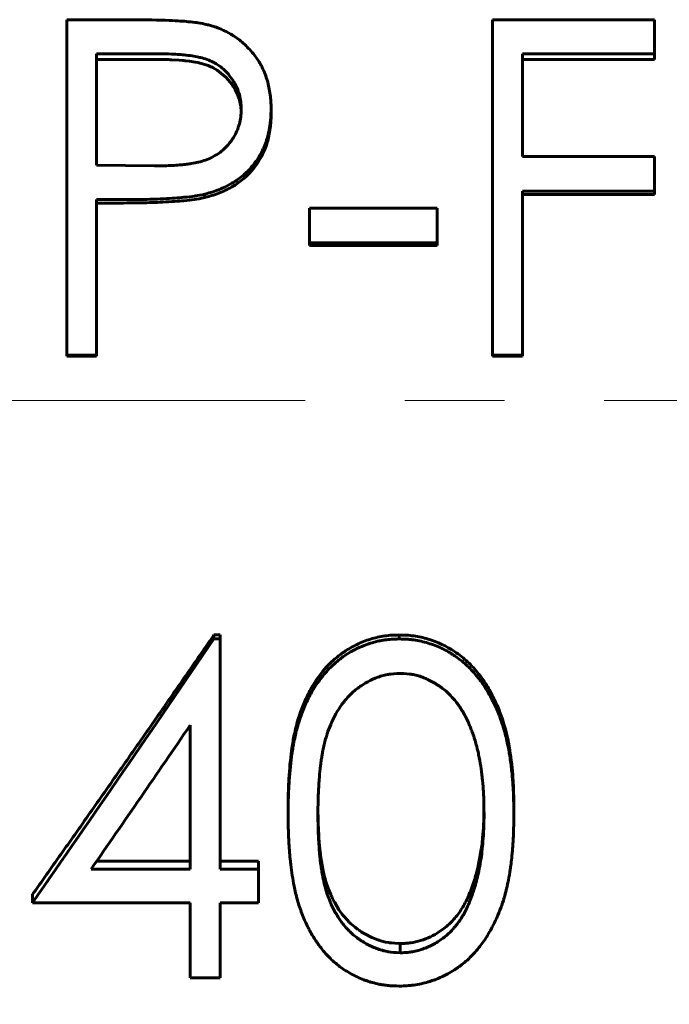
# Model space of a CAD drawing. Header units: millimetres. Extents: x 0 to 594, y 0 to 420.
# Tile 13 of 19: x 197 to 207, y 192 to 206. Entities that reach past the tile are written whole.
import ezdxf

# ---------------------------------------------------------------- set-up
doc = ezdxf.new("R2010")
doc.units = ezdxf.units.MM
for name, pattern in [('K5LT_AXLED', [12, 7.5, -1.5, 1.5, -1.5]), ('K5LT_BASIC', [0]), ('K5LT_THIN', [0])]:
    doc.linetypes.add(name, pattern=pattern)
doc.layers.add('Системный слой', color=7, linetype='Continuous')
doc.layers.add('Системный слой (1)', color=251, linetype='Continuous', true_color=0x6c6c6c)
doc.styles.add('KDIMTEXTSTYLE', font='GOST_AU.SHX', dxfattribs={"width": 0.96, "oblique": 15, "height": 5})
doc.styles.add('KTEXTSTYLE', font='GOST_AU.SHX', dxfattribs={"width": 0.96, "height": 5})
doc.dimstyles.new('KDIMSTYLE (1.00)', dxfattribs={"dimtxt": 5, "dimasz": 1, "dimexe": 2, "dimexo": 0, "dimgap": 1, "dimtad": 1, "dimtxsty": 'KDIMTEXTSTYLE', "dimsah": 1, "dimcen": 0, "dimdle": 1, "dimadec": 0, "dimazin": 0, "dimtfac": 0.667, "dimtmove": 0, "dimatfit": 3, "dimfxl": 1, "dimtvp": 1, "dimtolj": 1, "dimtzin": 0, "dimarcsym": 0})

# ---------------------------------------------------------------- blocks, each defined once
blk = doc.blocks.new('D0')
at = {"layer": 'Системный слой (1)'}
for points in [[(68.265, 127.876), (68.765, 128.534), (63.765, 127.876), (68.765, 127.218)], [(303.765, 127.218), (308.765, 127.876), (303.765, 128.534), (304.265, 127.876)]]:
    blk.add_hatch(color=7, dxfattribs=at).paths.add_polyline_path(points)
at = {"layer": 'Системный слой (1)', "color": 7, "linetype": 'K5LT_THIN', "lineweight": 18}
for p, q in [((63.765, 200.684), (63.765, 125.876)), ((308.765, 177.184), (308.765, 125.876)), ((63.765, 127.876), (68.765, 128.534)), ((68.765, 128.534), (68.265, 127.876)), ((304.265, 127.876), (303.765, 128.534)), ((303.765, 128.534), (308.765, 127.876)), ((68.765, 127.218), (63.765, 127.876)), ((63.765, 127.876), (308.765, 127.876)), ((68.265, 127.876), (68.765, 127.218)), ((308.765, 127.876), (303.765, 127.218)), ((303.765, 127.218), (304.265, 127.876))]:
    blk.add_line(p, q, dxfattribs=at)
blk.add_wipeout([(177.947, 128.876), (177.947, 136.258), (193.918, 136.258), (193.918, 128.876)]).dxf.layer = 'Системный слой (1)'
at = {"layer": 'Системный слой (1)', "color": 7, "char_height": 5, "attachment_point": 1, "style": 'KTEXTSTYLE'}
for s, insert in [('\\H5.0;\\W1.000;\\Q15;\\Q15;\\W0.965;±', (186.942, 135.464)), ('\\H5.0;\\W1.000;\\Q15;\\Q15;\\W0.965;245', (177.947, 135.464)), ('\\H5.0;\\W1.000;\\Q15;\\Q15;\\W0.965;3', (189.853, 135.464))]:
    blk.add_mtext(s, dxfattribs=dict(at, insert=insert))
blk = doc.blocks.new('KDIMARROW_01')
at = {"layer": 'Системный слой'}
blk.add_hatch(color=0, dxfattribs=at).paths.add_polyline_path([(-5, -0.658), (0, 0), (-5, 0.658), (-4.5, 0)])
at = {"layer": 'Системный слой', "color": 0, "linetype": 'K5LT_THIN', "lineweight": 18}
for p, q in [((-4.5, 0), (-5, 0.658)), ((-5, 0.658), (0, 0)), ((0, 0), (-5, -0.658)), ((-5, -0.658), (-4.5, 0))]:
    blk.add_line(p, q, dxfattribs=at)
at = {"layer": 'Системный слой (1)', "color": 0, "linetype": 'K5LT_THIN', "lineweight": 18}
blk.add_line((454.583, 200.684), (453.583, 200.684), dxfattribs=at)
blk = doc.blocks.new('U11')
at = {"layer": 'Системный слой (1)', "color": 150, "linetype": 'K5LT_BASIC', "lineweight": 60, "true_color": 0x0080ff}
for p, q in [((201.457, 194.511), (201.459, 194.387)), ((201.459, 194.387), (201.459, 194.387)), ((201.459, 194.387), (201.459, 194.387)), ((201.459, 194.387), (201.459, 194.386)), ((201.459, 194.386), (201.459, 194.385)), ((201.459, 194.385), (201.459, 194.383)), ((201.459, 194.383), (201.459, 194.379)), ((201.459, 194.379), (201.459, 194.37)), ((201.459, 194.37), (201.46, 194.353)), ((201.46, 194.353), (201.461, 194.316)), ((201.461, 194.316), (201.464, 194.236)), ((201.464, 194.236), (201.465, 194.231)), ((201.465, 194.231), (201.465, 194.23)), ((201.465, 194.23), (201.465, 194.23)), ((201.465, 194.23), (201.465, 194.229)), ((201.465, 194.229), (201.465, 194.227)), ((201.465, 194.227), (201.465, 194.222)), ((201.465, 194.222), (201.465, 194.214)), ((201.465, 194.214), (201.466, 194.197)), ((201.466, 194.197), (201.468, 194.164)), ((201.468, 194.164), (201.472, 194.101)), ((201.472, 194.101), (201.481, 193.984)), ((201.481, 193.984), (201.491, 193.893)), ((201.491, 193.893), (201.491, 193.893)), ((201.491, 193.893), (201.491, 193.892)), ((201.491, 193.892), (201.491, 193.892)), ((201.491, 193.892), (201.491, 193.89)), ((201.491, 193.89), (201.491, 193.886)), ((201.491, 193.886), (201.492, 193.879)), ((201.492, 193.879), (201.494, 193.864)), ((201.494, 193.864), (201.498, 193.834)), ((201.498, 193.834), (201.507, 193.773)), ((201.507, 193.773), (201.514, 193.728)), ((201.514, 193.728), (201.514, 193.727)), ((201.514, 193.727), (201.514, 193.727)), ((201.514, 193.727), (201.514, 193.726)), ((201.514, 193.726), (201.514, 193.724)), ((201.514, 193.724), (201.515, 193.72)), ((201.515, 193.72), (201.516, 193.712)), ((201.516, 193.712), (201.519, 193.696)), ((201.519, 193.696), (201.525, 193.665)), ((201.525, 193.665), (201.536, 193.608)), ((201.536, 193.608), (201.545, 193.564)), ((201.545, 193.564), (201.545, 193.564)), ((201.545, 193.564), (201.545, 193.563)), ((201.545, 193.563), (201.546, 193.562)), ((201.546, 193.562), (201.546, 193.56)), ((201.546, 193.56), (201.547, 193.556)), ((201.547, 193.556), (201.549, 193.549)), ((201.549, 193.549), (201.552, 193.534)), ((201.552, 193.534), (201.56, 193.504)), ((201.56, 193.504), (201.576, 193.445)), ((201.576, 193.445), (201.615, 193.332)), ((201.615, 193.332), (201.649, 193.247)), ((201.649, 193.247), (201.65, 193.247)), ((201.65, 193.247), (201.65, 193.247)), ((201.65, 193.247), (201.65, 193.246)), ((201.65, 193.246), (201.651, 193.244)), ((201.651, 193.244), (201.653, 193.24)), ((201.653, 193.24), (201.656, 193.232)), ((201.656, 193.232), (201.664, 193.216)), ((201.664, 193.216), (201.678, 193.185)), ((201.678, 193.185), (201.709, 193.127)), ((201.709, 193.127), (201.773, 193.02)), ((201.773, 193.02), (201.817, 192.959)), ((201.817, 192.959), (201.818, 192.959)), ((201.818, 192.959), (201.818, 192.958)), ((201.818, 192.958), (201.818, 192.957)), ((201.818, 192.957), (201.82, 192.956)), ((201.82, 192.956), (201.822, 192.953)), ((201.822, 192.953), (201.827, 192.946)), ((201.827, 192.946), (201.837, 192.934)), ((201.837, 192.934), (201.856, 192.911)), ((201.856, 192.911), (201.895, 192.867)), ((201.895, 192.867), (201.928, 192.833)), ((201.928, 192.833), (201.929, 192.833)), ((201.929, 192.833), (201.929, 192.832)), ((201.929, 192.832), (201.93, 192.832)), ((201.93, 192.832), (201.931, 192.83)), ((201.931, 192.83), (201.933, 192.828)), ((201.933, 192.828), (201.938, 192.823)), ((201.938, 192.823), (201.949, 192.813)), ((201.949, 192.813), (201.97, 192.794)), ((201.97, 192.794), (202.015, 192.757)), ((202.015, 192.757), (202.058, 192.724)), ((202.058, 192.724), (202.058, 192.724)), ((202.058, 192.724), (202.059, 192.724)), ((202.059, 192.724), (202.059, 192.723)), ((202.059, 192.723), (202.061, 192.722)), ((202.061, 192.722), (202.064, 192.72)), ((202.064, 192.72), (202.07, 192.716)), ((202.07, 192.716), (202.083, 192.707)), ((202.083, 192.707), (202.109, 192.69)), ((202.109, 192.69), (202.161, 192.658)), ((202.161, 192.658), (202.269, 192.603)), ((202.269, 192.603), (202.359, 192.567)), ((202.359, 192.567), (202.359, 192.567)), ((202.359, 192.567), (202.359, 192.567)), ((202.359, 192.567), (202.36, 192.567)), ((202.36, 192.567), (202.362, 192.566)), ((202.362, 192.566), (202.366, 192.565)), ((202.366, 192.565), (202.374, 192.562)), ((202.374, 192.562), (202.388, 192.558)), ((202.388, 192.558), (202.418, 192.549)), ((202.418, 192.549), (202.476, 192.534)), ((202.476, 192.534), (202.524, 192.525)), ((202.524, 192.525), (202.524, 192.525)), ((202.524, 192.525), (202.525, 192.525)), ((202.525, 192.525), (202.525, 192.525)), ((202.525, 192.525), (202.526, 192.525)), ((202.526, 192.525), (202.529, 192.524)), ((202.529, 192.524), (202.533, 192.524)), ((202.533, 192.524), (202.543, 192.522)), ((202.543, 192.522), (202.564, 192.52)), ((202.564, 192.52), (202.615, 192.515)), ((202.615, 192.515), (202.695, 192.51))]:
    blk.add_line(p, q, dxfattribs=at)
blk = doc.blocks.new('U19')
at = {"layer": 'Системный слой (1)', "color": 150, "linetype": 'K5LT_BASIC', "lineweight": 60, "true_color": 0x0080ff}
for p, q in [((199.052, 205.812), (199.038, 205.812)), ((199.165, 205.811), (199.052, 205.812)), ((199.212, 205.81), (199.165, 205.811)), ((199.234, 205.809), (199.212, 205.81)), ((199.244, 205.808), (199.234, 205.809)), ((199.249, 205.808), (199.244, 205.808)), ((199.251, 205.808), (199.249, 205.808)), ((199.252, 205.808), (199.251, 205.808)), ((199.253, 205.808), (199.252, 205.808)), ((199.259, 205.808), (199.253, 205.808)), ((199.253, 205.808), (199.253, 205.808)), ((199.253, 205.808), (199.253, 205.808)), ((199.366, 205.802), (199.259, 205.808)), ((199.418, 205.797), (199.366, 205.802)), ((199.443, 205.795), (199.418, 205.797)), ((199.456, 205.794), (199.443, 205.795)), ((199.462, 205.793), (199.456, 205.794)), ((199.465, 205.793), (199.462, 205.793)), ((199.467, 205.792), (199.465, 205.793)), ((199.468, 205.792), (199.467, 205.792)), ((199.467, 205.792), (199.467, 205.792)), ((199.525, 205.786), (199.468, 205.792)), ((199.468, 205.792), (199.468, 205.792)), ((199.609, 205.773), (199.525, 205.786)), ((199.647, 205.766), (199.609, 205.773)), ((199.664, 205.762), (199.647, 205.766)), ((199.672, 205.76), (199.664, 205.762)), ((199.676, 205.759), (199.672, 205.76)), ((199.678, 205.759), (199.676, 205.759)), ((199.679, 205.759), (199.678, 205.759)), ((199.68, 205.759), (199.679, 205.759)), ((199.68, 205.758), (199.68, 205.759)), ((199.72, 205.748), (199.68, 205.758)), ((199.68, 205.758), (199.68, 205.758)), ((199.806, 205.72), (199.72, 205.748)), ((199.845, 205.704), (199.806, 205.72)), ((199.864, 205.695), (199.845, 205.704)), ((199.873, 205.691), (199.864, 205.695)), ((199.878, 205.689), (199.873, 205.691)), ((199.88, 205.688), (199.878, 205.689)), ((199.881, 205.687), (199.88, 205.688)), ((199.882, 205.687), (199.881, 205.687)), ((199.882, 205.686), (199.882, 205.687)), ((199.882, 205.687), (199.882, 205.687)), ((199.941, 205.653), (199.882, 205.686)), ((200.077, 205.542), (199.941, 205.653)), ((200.137, 205.473), (200.077, 205.542)), ((200.164, 205.436), (200.137, 205.473)), ((200.177, 205.417), (200.164, 205.436)), ((200.183, 205.407), (200.177, 205.417)), ((200.187, 205.402), (200.183, 205.407)), ((200.188, 205.399), (200.187, 205.402)), ((200.189, 205.398), (200.188, 205.399)), ((200.189, 205.397), (200.189, 205.398)), ((200.19, 205.397), (200.189, 205.397)), ((200.189, 205.397), (200.189, 205.397)), ((200.21, 205.362), (200.19, 205.397)), ((200.247, 205.284), (200.21, 205.362)), ((200.263, 205.243), (200.247, 205.284)), ((200.269, 205.223), (200.263, 205.243)), ((200.272, 205.213), (200.269, 205.223)), ((200.274, 205.208), (200.272, 205.213)), ((200.275, 205.205), (200.274, 205.208)), ((200.275, 205.204), (200.275, 205.205)), ((200.275, 205.203), (200.275, 205.204)), ((200.275, 205.202), (200.275, 205.203)), ((200.275, 205.203), (200.275, 205.203)), ((200.275, 205.203), (200.275, 205.203)), ((200.288, 205.15), (200.275, 205.202)), ((200.292, 205.124), (200.288, 205.15)), ((200.294, 205.111), (200.292, 205.124)), ((200.295, 205.105), (200.294, 205.111)), ((200.296, 205.102), (200.295, 205.105)), ((200.296, 205.1), (200.296, 205.102)), ((200.296, 205.099), (200.296, 205.1)), ((200.296, 205.098), (200.296, 205.099)), ((200.296, 205.099), (200.296, 205.099)), ((200.302, 205.028), (200.296, 205.098)), ((200.296, 205.098), (200.296, 205.098))]:
    blk.add_line(p, q, dxfattribs=at)
blk = doc.blocks.new('U32')
at = {"layer": 'Системный слой (1)', "color": 150, "linetype": 'K5LT_BASIC', "lineweight": 60, "true_color": 0x0080ff}
for p, q in [((203.951, 194.303), (203.953, 194.362)), ((203.953, 194.362), (203.956, 194.5)), ((203.956, 194.5), (203.957, 194.507)), ((203.936, 194.106), (203.948, 194.25)), ((203.948, 194.263), (203.949, 194.276)), ((203.948, 194.256), (203.948, 194.263)), ((203.948, 194.253), (203.948, 194.256)), ((203.948, 194.252), (203.948, 194.253)), ((203.948, 194.251), (203.948, 194.252)), ((203.948, 194.25), (203.948, 194.251)), ((203.948, 194.251), (203.948, 194.251)), ((203.949, 194.276), (203.951, 194.303)), ((203.927, 194.022), (203.936, 194.106)), ((203.891, 193.787), (203.916, 193.934)), ((203.916, 193.934), (203.917, 193.941)), ((203.917, 193.945), (203.918, 193.951)), ((203.917, 193.943), (203.917, 193.945)), ((203.917, 193.942), (203.917, 193.943)), ((203.917, 193.941), (203.917, 193.942)), ((203.917, 193.941), (203.917, 193.941)), ((203.918, 193.951), (203.919, 193.961)), ((203.919, 193.961), (203.922, 193.981)), ((203.922, 193.981), (203.927, 194.022)), ((203.876, 193.712), (203.891, 193.787)), ((203.842, 193.569), (203.859, 193.635)), ((203.859, 193.638), (203.86, 193.64)), ((203.859, 193.636), (203.859, 193.638)), ((203.859, 193.635), (203.859, 193.636)), ((203.859, 193.636), (203.859, 193.636)), ((203.86, 193.64), (203.861, 193.645)), ((203.861, 193.645), (203.863, 193.654)), ((203.863, 193.654), (203.868, 193.674)), ((203.868, 193.674), (203.876, 193.712)), ((203.768, 193.339), (203.817, 193.486)), ((203.817, 193.486), (203.817, 193.486)), ((203.817, 193.486), (203.817, 193.486)), ((203.817, 193.486), (203.818, 193.486)), ((203.818, 193.488), (203.819, 193.491)), ((203.818, 193.487), (203.818, 193.488)), ((203.818, 193.486), (203.818, 193.487)), ((203.819, 193.491), (203.821, 193.496)), ((203.821, 193.496), (203.824, 193.507)), ((203.824, 193.507), (203.83, 193.528)), ((203.83, 193.528), (203.842, 193.569))]:
    blk.add_line(p, q, dxfattribs=at)

msp = doc.modelspace()

# ---------------------------------------------------------------- linework, layer by layer
at = {"layer": 'Системный слой (1)', "color": 150, "linetype": 'K5LT_BASIC', "lineweight": 60, "true_color": 0x0080ff}
for p, q in [((197.675, 206.411), (198.656, 206.411)), ((197.675, 201.362), (197.675, 206.411)), ((204.085, 201.362), (204.085, 206.411)), ((204.085, 206.411), (206.521, 206.411)), ((206.521, 205.899), (206.521, 206.411)), ((199.038, 205.899), (198.124, 205.899)), ((198.124, 204.222), (198.124, 205.899)), ((199.038, 205.812), (198.124, 205.812)), ((206.521, 205.899), (204.534, 205.899)), ((204.534, 204.352), (204.534, 205.899)), ((206.521, 205.812), (204.534, 205.812)), ((206.521, 205.899), (206.521, 205.812)), ((200.752, 205.067), (200.752, 204.994)), ((204.534, 204.352), (206.521, 204.352)), ((206.521, 203.833), (206.521, 204.352)), ((198.124, 204.222), (198.999, 204.211)), ((198.481, 203.704), (198.124, 203.704)), ((198.124, 201.362), (198.124, 203.704)), ((199.754, 203.787), (199.754, 203.735)), ((204.534, 201.362), (204.534, 203.833)), ((206.521, 203.833), (204.534, 203.833)), ((206.521, 203.781), (204.534, 203.781)), ((206.521, 203.833), (206.521, 203.781)), ((198.481, 203.653), (198.124, 203.653)), ((201.329, 203.054), (201.329, 203.574)), ((201.329, 203.574), (203.252, 203.574)), ((203.252, 203.054), (203.252, 203.574)), ((203.252, 203.054), (201.329, 203.054)), ((201.329, 203.054), (201.329, 203.015)), ((203.252, 203.015), (201.329, 203.015)), ((203.252, 203.054), (203.252, 203.015)), ((198.124, 201.362), (197.675, 201.362)), ((197.675, 201.362), (197.675, 201.351)), ((198.124, 201.351), (197.675, 201.351)), ((198.124, 201.362), (198.124, 201.351)), ((204.534, 201.362), (204.085, 201.362)), ((204.085, 201.362), (204.085, 201.351)), ((204.534, 201.351), (204.085, 201.351)), ((204.534, 201.362), (204.534, 201.351)), ((199.892, 197.094), (199.892, 197.154)), ((199.892, 197.154), (199.983, 197.154)), ((199.892, 197.094), (199.983, 197.094)), ((199.983, 197.094), (199.983, 197.154)), ((199.983, 193.632), (199.983, 197.094)), ((202.68, 197.094), (202.68, 197.154)), ((199.534, 193.632), (199.534, 195.796)), ((201.009, 194.456), (201.009, 194.56)), ((204.406, 194.456), (204.406, 194.56)), ((198.044, 193.632), (199.534, 193.632)), ((198.125, 193.75), (199.534, 193.75)), ((199.983, 193.75), (200.56, 193.75)), ((199.983, 193.632), (200.56, 193.632)), ((200.56, 193.632), (200.56, 193.75)), ((200.56, 193.126), (200.56, 193.632)), ((203.768, 193.339), (203.768, 193.214)), ((197.162, 193.126), (197.162, 193.252)), ((199.534, 193.126), (197.162, 193.126)), ((199.534, 191.997), (199.534, 193.126)), ((199.983, 191.997), (199.983, 193.126)), ((200.56, 193.126), (199.983, 193.126)), ((202.695, 192.51), (202.695, 192.372)), ((199.983, 191.997), (199.534, 191.997))]:
    msp.add_line(p, q, dxfattribs=at)
for points, knots in [([(198.656, 206.411), (198.868, 206.411), (199.056, 206.407), (199.222, 206.4), (199.224, 206.4), (199.34, 206.395), (199.433, 206.389), (199.508, 206.381), (199.509, 206.381), (199.556, 206.377), (199.598, 206.372), (199.643, 206.366), (199.65, 206.365), (199.693, 206.358), (199.74, 206.349), (199.795, 206.336)], [0, 0, 0, 0, 0.4921875, 0.4921875, 0.5, 0.5, 0.7421875, 0.7421875, 0.75, 0.75, 0.859375, 0.859375, 0.875, 0.875, 0.9999973, 0.9999973, 0.9999973, 0.9999973]), ([(199.795, 206.336), (199.818, 206.33), (199.855, 206.32), (199.883, 206.311), (199.895, 206.307), (199.896, 206.307), (199.931, 206.296), (199.964, 206.283), (200.05, 206.246), (200.099, 206.222), (200.159, 206.186), (200.173, 206.178), (200.248, 206.129), (200.303, 206.086), (200.382, 206.013), (200.407, 205.987), (200.456, 205.934), (200.48, 205.905), (200.535, 205.834), (200.565, 205.789), (200.6, 205.726), (200.608, 205.711), (200.65, 205.627), (200.676, 205.56), (200.705, 205.461), (200.713, 205.427), (200.727, 205.357), (200.734, 205.32), (200.743, 205.248), (200.747, 205.215), (200.749, 205.18), (200.749, 205.177), (200.75, 205.151), (200.751, 205.115), (200.752, 205.067)], [0, 0, 0, 0, 0.03125, 0.058594, 0.058594, 0.0625, 0.0625, 0.125, 0.125, 0.21875, 0.21875, 0.25, 0.25, 0.375, 0.375, 0.4375, 0.4375, 0.5, 0.5, 0.59375, 0.59375, 0.625, 0.625, 0.75, 0.75, 0.8125, 0.8125, 0.875, 0.875, 0.933594, 0.933594, 0.9375, 0.9375, 1, 1, 1, 1]), ([(200.303, 205.065), (200.302, 205.089), (200.301, 205.11), (200.299, 205.137), (200.298, 205.152), (200.297, 205.164), (200.296, 205.17), (200.296, 205.171), (200.292, 205.209), (200.285, 205.245), (200.261, 205.331), (200.241, 205.381), (200.208, 205.445), (200.2, 205.46), (200.15, 205.542), (200.105, 205.599), (200.028, 205.673), (199.98, 205.712), (199.929, 205.745), (199.898, 205.763), (199.889, 205.767), (199.853, 205.786), (199.793, 205.813), (199.723, 205.834), (199.685, 205.843), (199.682, 205.844), (199.627, 205.857), (199.558, 205.869), (199.473, 205.878), (199.47, 205.879), (199.403, 205.886), (199.333, 205.891), (199.258, 205.895), (199.255, 205.895), (199.2, 205.897), (199.128, 205.898), (199.038, 205.899)], [0, 0, 0, 0, 0.03125, 0.03125, 0.046875, 0.058594, 0.058594, 0.0625, 0.0625, 0.125, 0.125, 0.21875, 0.21875, 0.25, 0.25, 0.375, 0.375, 0.4375, 0.484375, 0.484375, 0.5, 0.5, 0.5625, 0.621094, 0.621094, 0.625, 0.625, 0.746094, 0.746094, 0.75, 0.75, 0.871094, 0.871094, 0.875, 0.875, 1, 1, 1, 1]), ([(198.999, 204.211), (199.069, 204.211), (199.125, 204.212), (199.171, 204.213), (199.174, 204.214), (199.262, 204.217), (199.334, 204.222), (199.411, 204.229), (199.425, 204.23), (199.464, 204.235), (199.49, 204.238), (199.529, 204.244), (199.539, 204.246), (199.592, 204.254), (199.626, 204.26), (199.655, 204.267), (199.656, 204.267), (199.697, 204.277), (199.732, 204.288), (199.798, 204.311), (199.831, 204.325), (199.902, 204.361), (199.934, 204.38), (199.991, 204.42), (200.019, 204.442), (200.074, 204.494), (200.1, 204.523), (200.136, 204.566), (200.147, 204.581), (200.168, 204.611), (200.177, 204.625), (200.207, 204.674), (200.224, 204.707), (200.253, 204.775), (200.265, 204.809), (200.284, 204.879), (200.291, 204.913), (200.295, 204.95), (200.296, 204.953), (200.299, 204.979), (200.301, 205.016), (200.303, 205.065)], [0, 0, 0, 0, 0.09375, 0.09375, 0.1015625, 0.1015625, 0.21875, 0.21875, 0.25, 0.25, 0.296875, 0.296875, 0.3125, 0.3125, 0.3710938, 0.3710938, 0.375, 0.375, 0.4375, 0.4375, 0.5, 0.5, 0.5625, 0.5625, 0.625, 0.625, 0.6875, 0.6875, 0.71875, 0.71875, 0.75, 0.75, 0.8125, 0.8125, 0.875, 0.875, 0.9335938, 0.9335938, 0.9375, 0.9375, 0.9999976, 0.9999976, 0.9999976, 0.9999976]), ([(200.752, 205.067), (200.751, 205.018), (200.75, 204.98), (200.748, 204.949), (200.748, 204.945), (200.748, 204.939), (200.747, 204.935), (200.746, 204.922), (200.744, 204.897), (200.741, 204.869), (200.736, 204.83), (200.733, 204.809), (200.726, 204.77), (200.717, 204.718), (200.705, 204.671), (200.696, 204.638), (200.695, 204.634), (200.672, 204.557), (200.644, 204.487), (200.594, 204.39), (200.576, 204.358), (200.536, 204.297), (200.516, 204.268), (200.446, 204.18), (200.395, 204.126), (200.313, 204.054), (200.27, 204.02), (200.224, 203.989), (200.194, 203.969), (200.177, 203.959), (200.116, 203.922), (200.067, 203.898), (199.999, 203.868), (199.981, 203.86), (199.933, 203.841), (199.9, 203.829), (199.865, 203.818), (199.862, 203.817), (199.837, 203.81), (199.802, 203.8), (199.754, 203.787)], [0, 0, 0, 0, 0.0625, 0.0625, 0.0703125, 0.0703125, 0.078125, 0.078125, 0.09375, 0.125, 0.125, 0.15625, 0.15625, 0.1875, 0.2421875, 0.2421875, 0.25, 0.25, 0.375, 0.375, 0.4375, 0.4375, 0.5, 0.5, 0.625, 0.625, 0.6875, 0.71875, 0.71875, 0.75, 0.75, 0.84375, 0.84375, 0.875, 0.875, 0.9335938, 0.9335938, 0.9375, 0.9375, 0.9999992, 0.9999992, 0.9999992, 0.9999992]), ([(200.752, 204.994), (200.751, 204.946), (200.75, 204.908), (200.749, 204.881), (200.747, 204.852), (200.744, 204.818), (200.738, 204.78), (200.727, 204.698), (200.712, 204.626), (200.694, 204.564), (200.65, 204.42), (200.583, 204.292), (200.493, 204.179), (200.4, 204.064), (200.289, 203.969), (200.162, 203.895), (200.1, 203.86), (200.035, 203.828), (199.964, 203.801), (199.931, 203.788), (199.896, 203.776), (199.86, 203.765), (199.837, 203.758), (199.802, 203.748), (199.754, 203.735)], [0, 0, 0, 0, 0.0625, 0.0625, 0.0625, 0.125, 0.125, 0.125, 0.25, 0.25, 0.25, 0.5, 0.5, 0.5, 0.75, 0.75, 0.75, 0.875, 0.875, 0.875, 0.9375, 0.9375, 0.9375, 1, 1, 1, 1]), ([(199.754, 203.787), (199.699, 203.775), (199.652, 203.766), (199.608, 203.759), (199.604, 203.758), (199.552, 203.751), (199.503, 203.745), (199.446, 203.739), (199.441, 203.739), (199.359, 203.731), (199.257, 203.724), (199.128, 203.717), (199.124, 203.717), (199.016, 203.712), (198.913, 203.708), (198.807, 203.706), (198.803, 203.706), (198.726, 203.705), (198.62, 203.704), (198.481, 203.704)], [0, 0, 0, 0, 0.109375, 0.109375, 0.125, 0.125, 0.242188, 0.242188, 0.25, 0.25, 0.492188, 0.492188, 0.5, 0.5, 0.742188, 0.742188, 0.75, 0.75, 1, 1, 1, 1]), ([(199.754, 203.735), (199.691, 203.722), (199.639, 203.712), (199.598, 203.706), (199.549, 203.699), (199.497, 203.693), (199.439, 203.687), (199.357, 203.68), (199.25, 203.673), (199.12, 203.666), (199.013, 203.661), (198.906, 203.658), (198.801, 203.656), (198.727, 203.654), (198.62, 203.654), (198.481, 203.653)], [0, 0, 0, 0, 0.125, 0.125, 0.125, 0.25, 0.25, 0.25, 0.5, 0.5, 0.5, 0.75, 0.75, 0.75, 1, 1, 1, 1])]:
    msp.add_open_spline(points, degree=3, knots=knots, dxfattribs=at)

# ---------------------------------------------------------------- block references
at = {"layer": 'Системный слой (1)'}
msp.add_blockref('U19', (0, 0), dxfattribs=at)

# ---------------------------------------------------------------- next in the draw order: dimensions: what is measured, and where the dimension line sits
at = {"layer": 'Системный слой (1)', "color": 7}
dim = msp.add_linear_dim(base=(63.765, 127.876), p1=(308.765, 177.184), p2=(63.765, 200.684), dimstyle='KDIMSTYLE (1.00)', override={"dimexo": 0, "dimpost": '\\H5.0;\\W0.965;\\Q15;<>', "dimblk1": 'KDIMARROW_01', "dimblk2": 'KDIMARROW_01', "dimse1": 0, "dimse2": 0, "dimclrt": 7, "dimtol": 1, "dimtp": 3, "dimtm": 3, "dimtdec": 5, "dimtolj": 1}, dxfattribs=at)
dim.commit()
dim.dimension.update_dxf_attribs({"geometry": 'D0', "text_midpoint": (186.265, 127.876), "dimtype": 160})

# ---------------------------------------------------------------- next in the draw order: linework, layer by layer
at = {"layer": 'Системный слой (1)', "color": 30, "linetype": 'K5LT_AXLED', "lineweight": 18, "true_color": 0xff8000}
msp.add_line((61.765, 200.684), (310.765, 200.684), dxfattribs=at)
at = {"layer": 'Системный слой (1)', "color": 150, "linetype": 'K5LT_BASIC', "lineweight": 60, "true_color": 0x0080ff}
for points, degree in [([(197.162, 193.252), (197.845, 194.214), (198.527, 195.187), (199.209, 196.168), (199.892, 197.154)], 4), ([(197.162, 193.126), (198.072, 194.43), (198.982, 195.757), (199.892, 197.094)], 3), ([(199.534, 195.796), (199.037, 195.069), (198.541, 194.348), (198.044, 193.632)], 3)]:
    msp.add_open_spline(points, degree=degree, dxfattribs=at)
for points, knots in [([(201.009, 194.56), (201.009, 194.655), (201.01, 194.727), (201.011, 194.775), (201.013, 194.846), (201.016, 194.917), (201.02, 194.989), (201.028, 195.137), (201.042, 195.279), (201.061, 195.418), (201.072, 195.497), (201.083, 195.568), (201.096, 195.631), (201.11, 195.701), (201.127, 195.771), (201.146, 195.841), (201.185, 195.984), (201.236, 196.119), (201.299, 196.246), (201.329, 196.308), (201.365, 196.371), (201.406, 196.435), (201.447, 196.499), (201.489, 196.558), (201.533, 196.611), (201.566, 196.65), (201.599, 196.687), (201.633, 196.721), (201.666, 196.754), (201.701, 196.786), (201.739, 196.817), (201.778, 196.849), (201.816, 196.877), (201.855, 196.903), (201.917, 196.945), (201.98, 196.981), (202.045, 197.012), (202.106, 197.042), (202.174, 197.069), (202.248, 197.091), (202.318, 197.113), (202.389, 197.129), (202.462, 197.139), (202.499, 197.145), (202.536, 197.149), (202.571, 197.151), (202.595, 197.152), (202.631, 197.153), (202.68, 197.154)], [0, 0, 0, 0, 0.0625, 0.0625, 0.0625, 0.125, 0.125, 0.125, 0.25, 0.25, 0.25, 0.3125, 0.3125, 0.3125, 0.375, 0.375, 0.375, 0.5, 0.5, 0.5, 0.5625, 0.5625, 0.5625, 0.625, 0.625, 0.625, 0.666667, 0.666667, 0.666667, 0.708333, 0.708333, 0.708333, 0.75, 0.75, 0.75, 0.8125, 0.8125, 0.8125, 0.875, 0.875, 0.875, 0.9375, 0.9375, 0.9375, 0.96875, 0.96875, 0.96875, 1, 1, 1, 1]), ([(201.009, 194.456), (201.009, 194.505), (201.009, 194.547), (201.01, 194.602), (201.01, 194.618), (201.01, 194.641), (201.011, 194.654), (201.011, 194.665), (201.011, 194.672), (201.011, 194.672), (201.012, 194.711), (201.013, 194.747), (201.016, 194.82), (201.018, 194.855), (201.024, 194.968), (201.035, 195.111), (201.051, 195.249), (201.06, 195.32), (201.06, 195.324), (201.066, 195.369), (201.076, 195.436), (201.087, 195.496), (201.093, 195.529), (201.094, 195.536), (201.11, 195.616), (201.126, 195.686), (201.166, 195.831), (201.199, 195.937), (201.24, 196.039), (201.268, 196.105), (201.284, 196.139), (201.329, 196.234), (201.365, 196.297), (201.426, 196.395), (201.463, 196.45), (201.501, 196.501), (201.522, 196.528), (201.527, 196.534), (201.582, 196.602), (201.632, 196.656), (201.697, 196.715), (201.711, 196.727), (201.754, 196.764), (201.782, 196.787), (201.826, 196.819), (201.84, 196.829), (201.886, 196.86), (201.933, 196.89), (201.98, 196.917), (202.012, 196.934), (202.029, 196.942), (202.091, 196.973), (202.141, 196.994), (202.212, 197.019), (202.231, 197.025), (202.283, 197.041), (202.336, 197.056), (202.39, 197.067), (202.426, 197.074), (202.443, 197.076), (202.497, 197.084), (202.531, 197.088), (202.566, 197.091), (202.569, 197.091), (202.595, 197.092), (202.631, 197.093), (202.68, 197.094)], [0, 0, 0, 0, 0.03125, 0.03125, 0.046875, 0.046875, 0.0546875, 0.0605469, 0.0605469, 0.0625, 0.0625, 0.09375, 0.09375, 0.125, 0.125, 0.1875, 0.2460938, 0.2460938, 0.25, 0.25, 0.28125, 0.3046875, 0.3046875, 0.3125, 0.3125, 0.375, 0.375, 0.4375, 0.46875, 0.46875, 0.5, 0.5, 0.5625, 0.5625, 0.59375, 0.6171875, 0.6171875, 0.625, 0.625, 0.6875, 0.6875, 0.703125, 0.703125, 0.734375, 0.734375, 0.75, 0.75, 0.78125, 0.796875, 0.796875, 0.8125, 0.8125, 0.859375, 0.859375, 0.875, 0.875, 0.90625, 0.921875, 0.921875, 0.9375, 0.9375, 0.9667969, 0.9667969, 0.96875, 0.96875, 0.9999999, 0.9999999, 0.9999999, 0.9999999]), ([(202.68, 197.154), (202.729, 197.153), (202.766, 197.152), (202.79, 197.151), (202.826, 197.149), (202.863, 197.145), (202.9, 197.14), (202.973, 197.129), (203.044, 197.114), (203.115, 197.092), (203.259, 197.049), (203.391, 196.987), (203.513, 196.906), (203.585, 196.858), (203.651, 196.806), (203.71, 196.751), (203.769, 196.696), (203.825, 196.634), (203.879, 196.566), (203.915, 196.521), (203.951, 196.47), (203.987, 196.413), (204.022, 196.358), (204.054, 196.304), (204.081, 196.25), (204.116, 196.182), (204.147, 196.116), (204.173, 196.052), (204.199, 195.991), (204.223, 195.922), (204.247, 195.847), (204.287, 195.721), (204.319, 195.58), (204.344, 195.423), (204.367, 195.286), (204.383, 195.142), (204.392, 194.992), (204.397, 194.925), (204.4, 194.853), (204.402, 194.776), (204.404, 194.728), (204.405, 194.656), (204.406, 194.56)], [0, 0, 0, 0, 0.03125, 0.03125, 0.03125, 0.0625, 0.0625, 0.0625, 0.125, 0.125, 0.125, 0.25, 0.25, 0.25, 0.321429, 0.321429, 0.321429, 0.392857, 0.392857, 0.392857, 0.446429, 0.446429, 0.446429, 0.5, 0.5, 0.5, 0.5625, 0.5625, 0.5625, 0.625, 0.625, 0.625, 0.75, 0.75, 0.75, 0.875, 0.875, 0.875, 0.9375, 0.9375, 0.9375, 1, 1, 1, 1]), ([(202.68, 197.094), (202.726, 197.093), (202.761, 197.092), (202.787, 197.091), (202.788, 197.091), (202.808, 197.09), (202.826, 197.088), (202.863, 197.085), (202.882, 197.082), (202.973, 197.069), (203.044, 197.053), (203.187, 197.01), (203.256, 196.983), (203.355, 196.936), (203.404, 196.91), (203.451, 196.882), (203.482, 196.862), (203.497, 196.853), (203.576, 196.799), (203.635, 196.753), (203.741, 196.657), (203.79, 196.604), (203.851, 196.532), (203.862, 196.518), (203.886, 196.488), (203.896, 196.475), (203.927, 196.432), (203.948, 196.401), (203.98, 196.352), (203.991, 196.336), (204.025, 196.279), (204.048, 196.239), (204.073, 196.191), (204.077, 196.184), (204.107, 196.123), (204.131, 196.072), (204.16, 196.006), (204.167, 195.989), (204.186, 195.942), (204.21, 195.881), (204.232, 195.812), (204.244, 195.774), (204.246, 195.769), (204.267, 195.701), (204.285, 195.633), (204.309, 195.525), (204.323, 195.456), (204.336, 195.384), (204.343, 195.344), (204.344, 195.338), (204.355, 195.264), (204.373, 195.13), (204.386, 194.991), (204.391, 194.915), (204.392, 194.904), (204.395, 194.862), (204.398, 194.793), (204.401, 194.72), (204.402, 194.681), (204.402, 194.678), (204.404, 194.627), (204.405, 194.554), (204.406, 194.456)], [0, 0, 0, 0, 0.029297, 0.029297, 0.03125, 0.03125, 0.046875, 0.046875, 0.0625, 0.0625, 0.125, 0.125, 0.1875, 0.1875, 0.21875, 0.234375, 0.234375, 0.25, 0.25, 0.3125, 0.3125, 0.375, 0.375, 0.390625, 0.390625, 0.40625, 0.40625, 0.4375, 0.4375, 0.453125, 0.453125, 0.492188, 0.492188, 0.5, 0.5, 0.546875, 0.546875, 0.5625, 0.5625, 0.59375, 0.621094, 0.621094, 0.625, 0.625, 0.6875, 0.6875, 0.71875, 0.746094, 0.746094, 0.75, 0.75, 0.8125, 0.867188, 0.867188, 0.875, 0.875, 0.90625, 0.935547, 0.935547, 0.9375, 0.9375, 1, 1, 1, 1]), ([(202.695, 196.577), (202.621, 196.573), (202.566, 196.568), (202.527, 196.562), (202.526, 196.562), (202.496, 196.558), (202.455, 196.549), (202.413, 196.537), (202.386, 196.528), (202.371, 196.523), (202.307, 196.5), (202.257, 196.477), (202.182, 196.436), (202.138, 196.41), (202.095, 196.381), (202.07, 196.363), (202.063, 196.358), (202.013, 196.321), (201.97, 196.284), (201.91, 196.222), (201.881, 196.19), (201.854, 196.156), (201.835, 196.133), (201.826, 196.12), (201.753, 196.019), (201.696, 195.918), (201.629, 195.761), (201.611, 195.714), (201.594, 195.661), (201.592, 195.654), (201.582, 195.623), (201.575, 195.598), (201.56, 195.542), (201.553, 195.512), (201.539, 195.451), (201.528, 195.399), (201.52, 195.352), (201.515, 195.325), (201.514, 195.318), (201.51, 195.29), (201.506, 195.264), (201.501, 195.222), (201.497, 195.196), (201.494, 195.167), (201.492, 195.151), (201.492, 195.146), (201.485, 195.089), (201.477, 195.005), (201.471, 194.917), (201.468, 194.857), (201.466, 194.824), (201.463, 194.764), (201.461, 194.722), (201.46, 194.683), (201.459, 194.659), (201.459, 194.65), (201.458, 194.595), (201.457, 194.534), (201.457, 194.458)], [0.0000001, 0.0000001, 0.0000001, 0.0000001, 0.0605469, 0.0605469, 0.0625, 0.0625, 0.09375, 0.109375, 0.109375, 0.125, 0.125, 0.1875, 0.1875, 0.21875, 0.2421875, 0.2421875, 0.25, 0.25, 0.3125, 0.3125, 0.34375, 0.359375, 0.359375, 0.375, 0.375, 0.5, 0.5, 0.5546875, 0.5546875, 0.5625, 0.5625, 0.59375, 0.59375, 0.625, 0.625, 0.65625, 0.6796875, 0.6796875, 0.6875, 0.6875, 0.71875, 0.71875, 0.734375, 0.7460938, 0.7460938, 0.75, 0.75, 0.8125, 0.84375, 0.84375, 0.875, 0.875, 0.90625, 0.921875, 0.921875, 0.9375, 0.9375, 1, 1, 1, 1]), ([(203.957, 194.458), (203.956, 194.538), (203.955, 194.606), (203.953, 194.692), (203.952, 194.717), (203.95, 194.752), (203.949, 194.77), (203.949, 194.787), (203.948, 194.796), (203.948, 194.797), (203.945, 194.846), (203.94, 194.902), (203.93, 195.005), (203.926, 195.036), (203.921, 195.079), (203.919, 195.099), (203.917, 195.118), (203.915, 195.13), (203.914, 195.135), (203.906, 195.194), (203.896, 195.25), (203.879, 195.338), (203.873, 195.368), (203.862, 195.417), (203.857, 195.437), (203.85, 195.464), (203.849, 195.47), (203.83, 195.539), (203.813, 195.596), (203.785, 195.678), (203.767, 195.727), (203.748, 195.773), (203.738, 195.797), (203.737, 195.799), (203.711, 195.86), (203.684, 195.913), (203.643, 195.989), (203.621, 196.025), (203.599, 196.059), (203.584, 196.082), (203.577, 196.092), (203.537, 196.15), (203.5, 196.194), (203.419, 196.279), (203.376, 196.318), (203.309, 196.368), (203.286, 196.384), (203.238, 196.415), (203.214, 196.43), (203.16, 196.46), (203.114, 196.483), (203.069, 196.503), (203.044, 196.513), (203.039, 196.515), (203.004, 196.528), (202.951, 196.545), (202.897, 196.556), (202.87, 196.561), (202.867, 196.562), (202.828, 196.568), (202.771, 196.573), (202.695, 196.577)], [0, 0, 0, 0, 0.0625, 0.0625, 0.09375, 0.09375, 0.109375, 0.121094, 0.121094, 0.125, 0.125, 0.1875, 0.1875, 0.21875, 0.21875, 0.234375, 0.242188, 0.242188, 0.25, 0.25, 0.3125, 0.3125, 0.34375, 0.34375, 0.367188, 0.367188, 0.375, 0.375, 0.4375, 0.4375, 0.46875, 0.496094, 0.496094, 0.5, 0.5, 0.5625, 0.5625, 0.59375, 0.609375, 0.609375, 0.625, 0.625, 0.6875, 0.6875, 0.75, 0.75, 0.78125, 0.78125, 0.8125, 0.8125, 0.84375, 0.867188, 0.867188, 0.875, 0.875, 0.90625, 0.935547, 0.935547, 0.9375, 0.9375, 1, 1, 1, 1]), ([(202.68, 191.872), (202.626, 191.873), (202.584, 191.874), (202.553, 191.877), (202.548, 191.877), (202.518, 191.879), (202.491, 191.882), (202.445, 191.889), (202.426, 191.892), (202.391, 191.898), (202.338, 191.909), (202.268, 191.927), (202.215, 191.943), (202.179, 191.955), (202.164, 191.96), (202.115, 191.979), (202.082, 191.993), (202.015, 192.024), (201.981, 192.042), (201.916, 192.079), (201.853, 192.117), (201.795, 192.158), (201.739, 192.201), (201.71, 192.226), (201.656, 192.274), (201.631, 192.299), (201.582, 192.35), (201.559, 192.376), (201.515, 192.43), (201.482, 192.473), (201.45, 192.518), (201.434, 192.541), (201.428, 192.549), (201.4, 192.592), (201.367, 192.645), (201.336, 192.7), (201.319, 192.733), (201.31, 192.75), (201.27, 192.831), (201.241, 192.897), (201.19, 193.031), (201.168, 193.097), (201.139, 193.201), (201.13, 193.236), (201.113, 193.307), (201.105, 193.343), (201.079, 193.479), (201.062, 193.586), (201.046, 193.716), (201.044, 193.733), (201.033, 193.834), (201.024, 193.942), (201.018, 194.056), (201.017, 194.081), (201.017, 194.085), (201.016, 194.098), (201.015, 194.109), (201.014, 194.149), (201.013, 194.181), (201.01, 194.285), (201.009, 194.365), (201.009, 194.456)], [0.0000001, 0.0000001, 0.0000001, 0.0000001, 0.0351562, 0.0351562, 0.0390625, 0.0390625, 0.0625, 0.0625, 0.078125, 0.078125, 0.09375, 0.125, 0.140625, 0.140625, 0.15625, 0.15625, 0.1875, 0.1875, 0.21875, 0.21875, 0.25, 0.28125, 0.28125, 0.3125, 0.3125, 0.34375, 0.34375, 0.375, 0.375, 0.40625, 0.421875, 0.421875, 0.4296875, 0.4296875, 0.46875, 0.484375, 0.484375, 0.5, 0.5, 0.5625, 0.5625, 0.625, 0.625, 0.65625, 0.65625, 0.6875, 0.6875, 0.78125, 0.78125, 0.796875, 0.796875, 0.875, 0.890625, 0.890625, 0.8945312, 0.8945312, 0.90625, 0.90625, 0.9375, 0.9375, 1, 1, 1, 1]), ([(201.457, 194.458), (201.457, 194.383), (201.458, 194.323), (201.459, 194.275), (201.459, 194.27), (201.459, 194.261), (201.459, 194.253), (201.46, 194.234), (201.461, 194.194), (201.464, 194.137), (201.466, 194.091), (201.468, 194.06), (201.469, 194.043), (201.472, 193.995), (201.476, 193.934), (201.482, 193.858), (201.487, 193.814), (201.489, 193.79), (201.49, 193.785), (201.493, 193.752), (201.498, 193.711), (201.505, 193.668), (201.509, 193.639), (201.511, 193.626), (201.519, 193.578), (201.529, 193.523), (201.539, 193.474), (201.544, 193.449), (201.544, 193.447), (201.564, 193.358), (201.595, 193.255), (201.633, 193.159), (201.644, 193.134), (201.646, 193.128), (201.674, 193.064), (201.701, 193.011), (201.743, 192.938), (201.77, 192.894), (201.798, 192.854), (201.813, 192.833), (201.815, 192.831), (201.836, 192.804), (201.864, 192.769), (201.891, 192.738), (201.91, 192.718), (201.919, 192.709), (201.948, 192.681), (201.968, 192.662), (202.011, 192.625), (202.035, 192.607), (202.104, 192.555), (202.153, 192.525), (202.228, 192.485), (202.266, 192.466), (202.305, 192.45), (202.332, 192.44), (202.344, 192.435), (202.387, 192.42), (202.44, 192.404), (202.491, 192.392), (202.518, 192.388), (202.522, 192.387), (202.562, 192.381), (202.619, 192.376), (202.695, 192.372)], [0, 0, 0, 0, 0.0625, 0.0625, 0.0703125, 0.0703125, 0.078125, 0.078125, 0.09375, 0.125, 0.140625, 0.140625, 0.15625, 0.15625, 0.1875, 0.21875, 0.2421875, 0.2421875, 0.25, 0.25, 0.28125, 0.296875, 0.296875, 0.3125, 0.3125, 0.34375, 0.3710937, 0.3710937, 0.375, 0.375, 0.46875, 0.4921875, 0.4921875, 0.5, 0.5, 0.5625, 0.5625, 0.59375, 0.6210937, 0.6210937, 0.625, 0.625, 0.65625, 0.671875, 0.671875, 0.6875, 0.6875, 0.71875, 0.71875, 0.75, 0.75, 0.8125, 0.8125, 0.84375, 0.859375, 0.859375, 0.875, 0.875, 0.90625, 0.9335937, 0.9335937, 0.9375, 0.9375, 0.9999999, 0.9999999, 0.9999999, 0.9999999]), ([(204.406, 194.456), (204.405, 194.408), (204.405, 194.365), (204.404, 194.31), (204.403, 194.279), (204.403, 194.253), (204.402, 194.241), (204.402, 194.24), (204.4, 194.159), (204.397, 194.086), (204.39, 193.985), (204.386, 193.933), (204.381, 193.877), (204.377, 193.84), (204.375, 193.822), (204.369, 193.761), (204.361, 193.694), (204.352, 193.634), (204.347, 193.601), (204.346, 193.594), (204.336, 193.532), (204.326, 193.478), (204.311, 193.407), (204.307, 193.388), (204.294, 193.332), (204.281, 193.278), (204.267, 193.227), (204.258, 193.194), (204.253, 193.178), (204.218, 193.062), (204.179, 192.962), (204.116, 192.828), (204.1, 192.796), (204.045, 192.692), (204.007, 192.627), (203.947, 192.538), (203.91, 192.487), (203.873, 192.44), (203.851, 192.414), (203.846, 192.408), (203.791, 192.345), (203.74, 192.293), (203.658, 192.222), (203.608, 192.182), (203.557, 192.146), (203.527, 192.126), (203.52, 192.121), (203.478, 192.094), (203.417, 192.058), (203.358, 192.028), (203.328, 192.014), (203.325, 192.012), (203.286, 191.994), (203.234, 191.973), (203.183, 191.955), (203.149, 191.943), (203.131, 191.938), (203.05, 191.914), (202.979, 191.899), (202.88, 191.884), (202.844, 191.88), (202.811, 191.877), (202.795, 191.876), (202.792, 191.875), (202.766, 191.874), (202.729, 191.873), (202.68, 191.872)], [0, 0, 0, 0, 0.03125, 0.03125, 0.046875, 0.060547, 0.060547, 0.0625, 0.0625, 0.125, 0.125, 0.15625, 0.171875, 0.171875, 0.1875, 0.1875, 0.21875, 0.242188, 0.242188, 0.25, 0.25, 0.296875, 0.296875, 0.3125, 0.3125, 0.34375, 0.359375, 0.359375, 0.375, 0.375, 0.46875, 0.46875, 0.5, 0.5, 0.5625, 0.5625, 0.59375, 0.617188, 0.617188, 0.625, 0.625, 0.6875, 0.6875, 0.71875, 0.742188, 0.742188, 0.75, 0.75, 0.78125, 0.808594, 0.808594, 0.8125, 0.8125, 0.84375, 0.859375, 0.859375, 0.875, 0.875, 0.9375, 0.9375, 0.953125, 0.966797, 0.966797, 0.96875, 0.96875, 1, 1, 1, 1]), ([(203.768, 193.214), (203.779, 193.247), (203.789, 193.276), (203.801, 193.313), (203.808, 193.335), (203.814, 193.353), (203.817, 193.362), (203.817, 193.362), (203.829, 193.402), (203.84, 193.44), (203.853, 193.491), (203.855, 193.503), (203.884, 193.623), (203.903, 193.726), (203.93, 193.924), (203.94, 194.025), (203.947, 194.134), (203.947, 194.139), (203.953, 194.221), (203.956, 194.327), (203.957, 194.458)], [0, 0, 0, 0, 0.0625, 0.0625, 0.09375, 0.121094, 0.121094, 0.125, 0.125, 0.21875, 0.21875, 0.25, 0.25, 0.5, 0.5, 0.742188, 0.742188, 0.75, 0.75, 1, 1, 1, 1]), ([(202.695, 192.51), (202.73, 192.512), (202.759, 192.513), (202.78, 192.515), (202.806, 192.516), (202.831, 192.519), (202.854, 192.522), (202.901, 192.529), (202.951, 192.54), (203.002, 192.556), (203.104, 192.588), (203.199, 192.633), (203.287, 192.691), (203.347, 192.731), (203.401, 192.774), (203.448, 192.819), (203.471, 192.841), (203.494, 192.866), (203.516, 192.893), (203.54, 192.92), (203.562, 192.948), (203.582, 192.975), (203.62, 193.029), (203.655, 193.087), (203.687, 193.15), (203.701, 193.178), (203.714, 193.207), (203.726, 193.235), (203.738, 193.263), (203.752, 193.298), (203.768, 193.339)], [0, 0, 0, 0, 0.053571, 0.053571, 0.053571, 0.107143, 0.107143, 0.107143, 0.214286, 0.214286, 0.214286, 0.428571, 0.428571, 0.428571, 0.571429, 0.571429, 0.571429, 0.642857, 0.642857, 0.642857, 0.714286, 0.714286, 0.714286, 0.857143, 0.857143, 0.857143, 0.928571, 0.928571, 0.928571, 1, 1, 1, 1]), ([(202.695, 192.372), (202.741, 192.374), (202.776, 192.376), (202.802, 192.378), (202.806, 192.378), (202.834, 192.381), (202.857, 192.384), (202.908, 192.393), (202.936, 192.399), (202.994, 192.415), (203.037, 192.43), (203.082, 192.447), (203.112, 192.46), (203.125, 192.465), (203.166, 192.484), (203.193, 192.498), (203.273, 192.544), (203.326, 192.58), (203.396, 192.638), (203.419, 192.657), (203.461, 192.698), (203.479, 192.718), (203.509, 192.752), (203.519, 192.764), (203.539, 192.788), (203.55, 192.802), (203.577, 192.838), (203.594, 192.862), (203.644, 192.939), (203.672, 192.99), (203.702, 193.053), (203.705, 193.06), (203.712, 193.074), (203.713, 193.078), (203.72, 193.094), (203.726, 193.106), (203.742, 193.146), (203.754, 193.178), (203.768, 193.214)], [0, 0, 0, 0, 0.070312, 0.070312, 0.078125, 0.078125, 0.125, 0.125, 0.1875, 0.1875, 0.25, 0.28125, 0.28125, 0.3125, 0.3125, 0.375, 0.375, 0.5, 0.5, 0.5625, 0.5625, 0.625, 0.625, 0.65625, 0.65625, 0.6875, 0.6875, 0.75, 0.75, 0.875, 0.875, 0.890625, 0.890625, 0.90625, 0.90625, 0.9375, 0.9375, 1, 1, 1, 1])]:
    msp.add_open_spline(points, degree=3, knots=knots, dxfattribs=at)

# ---------------------------------------------------------------- next in the draw order: block references
at = {"layer": 'Системный слой (1)'}
for name in ['U11', 'U32']:
    msp.add_blockref(name, (0, 0), dxfattribs=at)

doc.saveas('drawing.dxf')
